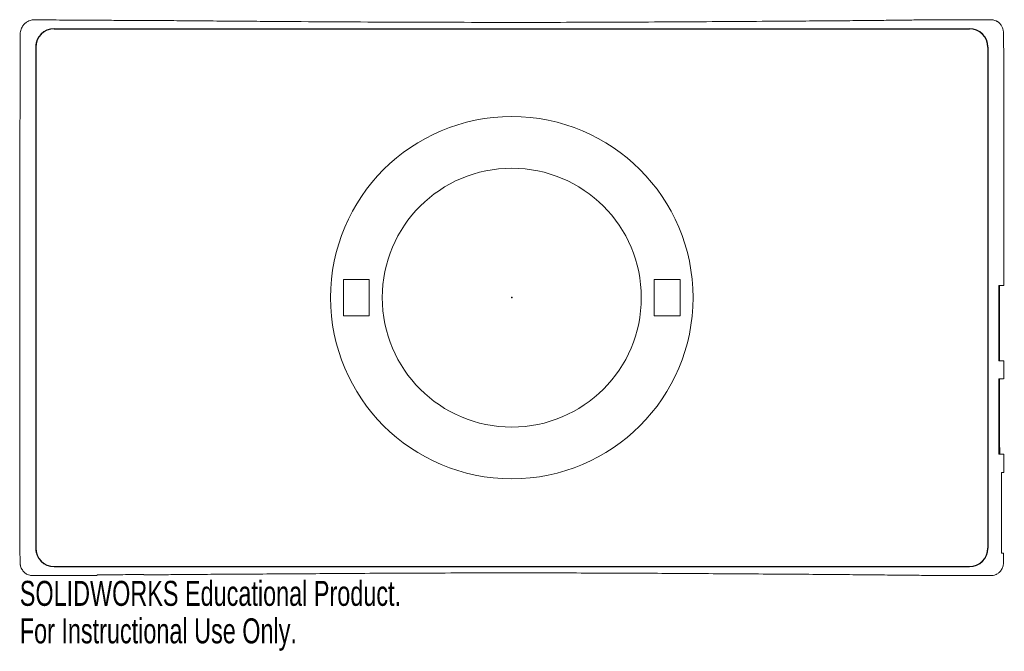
# Model space of a CAD drawing. Header units: millimetres. Extents: x -9.5 to 9.5, y -6.8 to 5.4.
import ezdxf

# ---------------------------------------------------------------- set-up
doc = ezdxf.new("R2010")
doc.units = ezdxf.units.MM
doc.header["$PDSIZE"] = -1
doc.styles.add('SLDTEXTSTYLE0', font='TXT', dxfattribs={"width": 0.7})

msp = doc.modelspace()

# ---------------------------------------------------------------- linework, layer by layer
at = {"color": 7, "linetype": 'Continuous'}
for p, q in [((-8.845, 5.2), (8.845, 5.2)), ((-9.2, 4.845), (-9.2, -4.845)), ((9.2, 4.845), (9.2, -4.845)), ((-8.845, -5.2), (8.845, -5.2))]:
    msp.add_line(p, q, dxfattribs=at)
at = {"color": 7, "linetype": 'Continuous', "lineweight": 15}
for p, q in [((8.845, 5.2), (-8.845, 5.2)), ((-9.1, 5.1), (-9.1, 5.094)), ((-9.1, 5.092), (-9.1, 5.092)), ((-9.092, 5.1), (-9.092, 5.1)), ((9.092, 5.1), (9.092, 5.1)), ((9.1, 5.092), (9.1, 5.092)), ((-9.2, 4.845), (-9.2, -4.845)), ((9.2, -4.845), (9.2, 4.845)), ((-3.253, 0.35), (-3.253, -0.35)), ((-2.753, 0.35), (-3.253, 0.35)), ((-2.753, -0.35), (-2.753, 0.35)), ((3.253, 0.35), (2.753, 0.35)), ((2.753, 0.35), (2.753, -0.35)), ((3.253, -0.35), (3.253, 0.35)), ((-3.253, -0.35), (-2.753, -0.35)), ((2.753, -0.35), (3.253, -0.35)), ((9.506, -1.573), (9.507, -1.22)), ((-9.1, -5.092), (-9.1, -5.092)), ((-9.092, -5.1), (-9.092, -5.1)), ((9.092, -5.1), (9.092, -5.1)), ((9.1, -5.092), (9.1, -5.092)), ((8.845, -5.2), (-8.845, -5.2)), ((-8.013, -5.368), (-8.013, -5.363)), ((-7.113, -5.358), (-7.113, -5.352))]:
    msp.add_line(p, q, dxfattribs=at)
for radius in [3.503, 2.503]:
    msp.add_circle((0, 0), radius, dxfattribs=at)
at = {"color": 7, "linetype": 'Continuous'}
for centre, start, end in [((-8.845, 4.845), 90, 180), ((8.845, 4.845), 0, 90), ((-8.845, -4.845), 180, 270), ((8.845, -4.845), 270, 0)]:
    msp.add_arc(centre, 0.355, start, end, dxfattribs=at)
at = {"color": 7, "linetype": 'Continuous', "lineweight": 15}
for centre, start, end in [((-8.845, 4.845), 90, 180), ((8.845, 4.845), 0, 90), ((-8.845, -4.845), 180, 270), ((8.845, -4.845), 270, 0)]:
    msp.add_arc(centre, 0.355, start, end, dxfattribs=at)
for points, knots in [([(9.508, 0.237), (9.508, 0.381), (9.508, 0.722), (9.507, 1.256), (9.507, 1.834), (9.507, 2.388), (9.508, 2.903), (9.509, 3.371), (9.51, 3.754), (9.509, 4.065), (9.509, 4.311), (9.508, 4.541), (9.506, 4.749), (9.505, 4.928), (9.503, 5.049), (9.502, 5.119), (9.501, 5.151), (9.496, 5.181), (9.483, 5.225), (9.456, 5.275), (9.425, 5.311), (9.397, 5.333), (9.383, 5.342), (9.373, 5.347), (9.366, 5.351), (9.35, 5.359), (9.321, 5.369), (9.292, 5.374), (9.273, 5.374), (9.228, 5.374), (9.146, 5.375), (8.985, 5.376), (8.76, 5.376), (8.477, 5.376), (8.179, 5.374), (7.879, 5.371), (7.578, 5.368), (7.268, 5.364), (6.898, 5.36), (6.46, 5.356), (5.947, 5.352), (5.401, 5.348), (4.743, 5.344), (3.972, 5.339), (3.091, 5.333), (2.192, 5.328), (1.283, 5.325), (-0.089, 5.323), (-1.922, 5.326), (-3.623, 5.335), (-4.732, 5.343), (-5.25, 5.347), (-5.767, 5.351), (-6.278, 5.355), (-6.766, 5.359), (-7.218, 5.361), (-7.637, 5.363), (-8.022, 5.365), (-8.37, 5.367), (-8.664, 5.369), (-8.902, 5.371), (-9.081, 5.372), (-9.19, 5.372), (-9.246, 5.373), (-9.274, 5.371), (-9.311, 5.362), (-9.358, 5.342), (-9.404, 5.31), (-9.442, 5.268), (-9.473, 5.219), (-9.503, 5.141), (-9.499, 5.015), (-9.501, 4.859), (-9.501, 4.656), (-9.501, 4.406), (-9.502, 4.101), (-9.503, 3.752), (-9.504, 3.358), (-9.505, 2.927), (-9.506, 2.473), (-9.507, 1.941), (-9.508, 1.338), (-9.508, 0.664), (-9.508, -0.013), (-9.507, -0.69), (-9.507, -1.361), (-9.507, -2.015), (-9.507, -2.608), (-9.509, -3.13), (-9.51, -3.577), (-9.51, -3.984), (-9.509, -4.319), (-9.507, -4.588), (-9.506, -4.791), (-9.504, -4.955), (-9.503, -5.062), (-9.502, -5.121), (-9.501, -5.146), (-9.5, -5.157), (-9.499, -5.161), (-9.498, -5.165), (-9.495, -5.183), (-9.484, -5.226), (-9.455, -5.277), (-9.412, -5.323), (-9.367, -5.353), (-9.311, -5.374), (-9.236, -5.375), (-9.144, -5.375), (-8.971, -5.376), (-8.714, -5.376), (-8.373, -5.375), (-8.134, -5.373), (-8.013, -5.372)], [0, 0, 0, 0, 0.012006, 0.028343, 0.044373, 0.059986, 0.074318, 0.087165, 0.09888, 0.10614, 0.112967, 0.119341, 0.12522, 0.130247, 0.134189, 0.135385, 0.136216, 0.137056, 0.138394, 0.140146, 0.141996, 0.142703, 0.143222, 0.143424, 0.143598, 0.143925, 0.145461, 0.146257, 0.146654, 0.147131, 0.150006, 0.15355, 0.160527, 0.168748, 0.177049, 0.185295, 0.193604, 0.202129, 0.211056, 0.224266, 0.238527, 0.253702, 0.269608, 0.293207, 0.317782, 0.342787, 0.36797, 0.393285, 0.456737, 0.520249, 0.534573, 0.548928, 0.563265, 0.57753, 0.59139, 0.60389, 0.615058, 0.626206, 0.635856, 0.644004, 0.650605, 0.655597, 0.658925, 0.65965, 0.660284, 0.661433, 0.662865, 0.664638, 0.666134, 0.667445, 0.67004, 0.673439, 0.677817, 0.68305, 0.690272, 0.698591, 0.708361, 0.719275, 0.731379, 0.744147, 0.757008, 0.77554, 0.794218, 0.812999, 0.831809, 0.850452, 0.868706, 0.886149, 0.89974, 0.912027, 0.923271, 0.933549, 0.939843, 0.945623, 0.95048, 0.953407, 0.954638, 0.955481, 0.955664, 0.955723, 0.955808, 0.956072, 0.957247, 0.959473, 0.960866, 0.962422, 0.963915, 0.965808, 0.96858, 0.971654, 0.980138, 0.989959, 1, 1, 1, 1]), ([(-9.092, 5.1), (-9.076, 5.116), (-9.058, 5.13), (-9.02, 5.155), (-9, 5.166), (-8.957, 5.183), (-8.935, 5.189), (-8.891, 5.198), (-8.868, 5.2), (-8.845, 5.2)], [0, 0, 0, 0, 0.25, 0.25, 0.5, 0.5, 0.75, 0.75, 1, 1, 1, 1]), ([(8.845, 5.2), (8.891, 5.2), (8.936, 5.191), (9, 5.165), (9.02, 5.155), (9.058, 5.13), (9.076, 5.116), (9.092, 5.1)], [0, 0, 0, 0, 0.5, 0.5, 0.75, 0.75, 1, 1, 1, 1]), ([(-9.2, 4.845), (-9.2, 4.868), (-9.198, 4.89), (-9.189, 4.935), (-9.183, 4.957), (-9.166, 4.999), (-9.155, 5.02), (-9.13, 5.058), (-9.116, 5.076), (-9.1, 5.092)], [0, 0, 0, 0, 0.25, 0.25, 0.5, 0.5, 0.75, 0.75, 1, 1, 1, 1]), ([(9.1, 5.1), (9.099, 5.1), (9.097, 5.1), (9.096, 5.1), (9.095, 5.1), (9.094, 5.1), (9.092, 5.1)], [0, 0, 0, 0, 0.000066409, 0.000066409, 0.000066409, 0.0001272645, 0.0001272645, 0.0001272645, 0.0001272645]), ([(9.1, 5.1), (9.1, 5.099), (9.1, 5.096), (9.1, 5.094), (9.1, 5.092)], [0, 0, 0, 0, 0.521536, 1, 1, 1, 1]), ([(9.1, 5.092), (9.116, 5.076), (9.13, 5.058), (9.155, 5.02), (9.166, 4.999), (9.182, 4.957), (9.189, 4.936), (9.198, 4.891), (9.2, 4.868), (9.2, 4.845)], [0, 0, 0, 0, 0.25, 0.25, 0.5, 0.5, 0.75, 0.75, 1, 1, 1, 1]), ([(9.411, 0.237), (9.431, 0.237), (9.471, 0.237), (9.502, 0.237), (9.505, 0.237), (9.506, 0.237)], [0, 0, 0, 0, 0.347002, 0.693991, 1, 1, 1, 1]), ([(9.506, -1.22), (9.506, -1.22), (9.509, -1.22), (9.497, -1.22), (9.468, -1.22), (9.43, -1.22), (9.411, -1.22)], [0, 0, 0, 0, 0.025286, 0.345166, 0.672578, 1, 1, 1, 1]), ([(9.411, -1.573), (9.431, -1.573), (9.47, -1.573), (9.501, -1.573), (9.504, -1.573), (9.505, -1.573)], [0, 0, 0, 0, 0.344363, 0.68872, 1, 1, 1, 1]), ([(9.414, -3.029), (9.414, -3.026), (9.414, -3.024), (9.414, -3.022), (9.414, -3.013), (9.414, -3.004), (9.414, -2.995), (9.414, -2.96), (9.414, -2.925), (9.414, -2.889), (9.413, -2.747), (9.413, -2.606), (9.413, -2.464), (9.412, -2.167), (9.412, -1.87), (9.411, -1.573)], [0, 0, 0, 0, 0.00006641, 0.00006641, 0.00006641, 0.00033204, 0.00033204, 0.00033204, 0.00139459, 0.00139459, 0.00139459, 0.00564475, 0.00564475, 0.00564475, 0.01455126, 0.01455126, 0.01455126, 0.01455126]), ([(9.428, -1.573), (9.427, -1.816), (9.427, -2.058), (9.427, -2.544), (9.428, -2.786), (9.429, -3.029)], [0, 0, 0, 0, 0.5, 0.5, 1, 1, 1, 1]), ([(9.508, -3.029), (9.508, -3.029), (9.511, -3.029), (9.499, -3.029), (9.47, -3.029), (9.433, -3.029), (9.414, -3.029)], [0, 0, 0, 0, 0.032183, 0.350366, 0.674138, 1, 1, 1, 1]), ([(9.51, -3.383), (9.51, -3.367), (9.51, -3.249), (9.509, -3.131), (9.509, -3.029)], [0, 0, 0, 0, 0.138083, 1, 1, 1, 1]), ([(9.461, -3.383), (9.462, -3.383), (9.463, -3.383), (9.471, -3.383), (9.498, -3.383), (9.518, -3.383), (9.51, -3.383), (9.51, -3.383)], [0, 0, 0, 0, 0.0117381, 0.0586909, 0.2465275, 0.9994301, 1, 1, 1, 1]), ([(-9.1, -5.092), (-9.116, -5.076), (-9.13, -5.058), (-9.155, -5.02), (-9.166, -4.999), (-9.182, -4.957), (-9.189, -4.936), (-9.198, -4.89), (-9.2, -4.868), (-9.2, -4.845)], [0, 0, 0, 0, 0.25, 0.25, 0.5, 0.5, 0.75, 0.75, 1, 1, 1, 1]), ([(-7.113, -5.362), (-7.078, -5.362), (-6.934, -5.36), (-6.664, -5.358), (-6.287, -5.354), (-5.862, -5.351), (-5.39, -5.348), (-4.858, -5.345), (-4.265, -5.341), (-3.612, -5.337), (-2.915, -5.332), (-2.17, -5.328), (-1.375, -5.325), (-0.595, -5.324), (0.163, -5.323), (0.884, -5.324), (1.604, -5.326), (2.303, -5.329), (2.971, -5.332), (3.647, -5.337), (4.329, -5.341), (5.013, -5.346), (5.652, -5.35), (6.24, -5.354), (6.769, -5.359), (7.243, -5.364), (7.667, -5.368), (8.055, -5.372), (8.366, -5.374), (8.609, -5.375), (8.791, -5.375), (8.946, -5.375), (9.073, -5.375), (9.17, -5.375), (9.24, -5.374), (9.284, -5.375), (9.315, -5.37), (9.342, -5.363), (9.368, -5.35), (9.396, -5.334), (9.438, -5.3), (9.477, -5.242), (9.503, -5.162), (9.5, -5.071), (9.503, -4.994), (9.503, -4.95), (9.504, -4.941)], [0, 0, 0, 0, 0.006077, 0.025483, 0.047724, 0.072814, 0.10067, 0.131088, 0.167026, 0.205449, 0.246478, 0.290328, 0.337199, 0.387063, 0.428279, 0.471228, 0.514392, 0.555629, 0.594929, 0.63241, 0.675152, 0.715568, 0.753379, 0.788128, 0.819536, 0.847061, 0.871847, 0.894567, 0.915558, 0.926864, 0.937614, 0.947649, 0.954278, 0.96006, 0.964989, 0.96685, 0.968263, 0.971612, 0.972585, 0.973814, 0.977274, 0.982075, 0.986194, 0.992092, 0.998348, 1, 1, 1, 1]), ([(9.2, -4.845), (9.2, -4.868), (9.198, -4.891), (9.189, -4.936), (9.182, -4.957), (9.166, -4.999), (9.155, -5.02), (9.13, -5.058), (9.116, -5.076), (9.1, -5.092)], [0, 0, 0, 0, 0.25, 0.25, 0.5, 0.5, 0.75, 0.75, 1, 1, 1, 1]), ([(9.498, -4.94), (9.501, -4.94), (9.51, -4.94), (9.48, -4.94), (9.461, -4.94)], [0, 0, 0, 0, 0.360318, 1, 1, 1, 1]), ([(-9.1, -5.094), (-9.1, -5.095), (-9.1, -5.097), (-9.1, -5.099), (-9.1, -5.1)], [0, 0, 0, 0, 0.301529, 1, 1, 1, 1]), ([(-9.094, -5.1), (-9.095, -5.1), (-9.097, -5.1), (-9.099, -5.1), (-9.1, -5.1)], [0, 0, 0, 0, 0.300072, 1, 1, 1, 1]), ([(-8.845, -5.2), (-8.868, -5.2), (-8.891, -5.198), (-8.936, -5.189), (-8.957, -5.183), (-9, -5.165), (-9.02, -5.155), (-9.058, -5.13), (-9.076, -5.116), (-9.092, -5.1)], [0, 0, 0, 0, 0.25, 0.25, 0.5, 0.5, 0.75, 0.75, 1, 1, 1, 1]), ([(9.092, -5.1), (9.076, -5.116), (9.058, -5.13), (9.02, -5.155), (9, -5.166), (8.957, -5.183), (8.935, -5.189), (8.891, -5.198), (8.868, -5.2), (8.845, -5.2)], [0, 0, 0, 0, 0.25, 0.25, 0.5, 0.5, 0.75, 0.75, 1, 1, 1, 1]), ([(9.1, -5.1), (9.099, -5.1), (9.097, -5.1), (9.095, -5.1), (9.094, -5.1)], [0, 0, 0, 0, 0.712914, 1, 1, 1, 1]), ([(9.1, -5.092), (9.1, -5.094), (9.1, -5.096), (9.1, -5.099), (9.1, -5.1)], [0, 0, 0, 0, 0.488152, 1, 1, 1, 1]), ([(-7.113, -5.352), (-7.115, -5.352), (-7.117, -5.352), (-7.119, -5.352), (-7.128, -5.352), (-7.137, -5.353), (-7.146, -5.353), (-7.181, -5.353), (-7.217, -5.354), (-7.252, -5.354), (-7.394, -5.356), (-7.536, -5.358), (-7.677, -5.359), (-7.789, -5.36), (-7.901, -5.362), (-8.013, -5.363)], [0, 0, 0, 0, 0.000066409, 0.000066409, 0.000066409, 0.000332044, 0.000332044, 0.000332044, 0.001394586, 0.001394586, 0.001394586, 0.005644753, 0.005644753, 0.005644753, 0.009000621, 0.009000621, 0.009000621, 0.009000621])]:
    msp.add_open_spline(points, degree=3, knots=knots, dxfattribs=at)
for points in [[(-9.092, 5.1), (-9.095, 5.1), (-9.097, 5.1), (-9.1, 5.1)], [(9.411, -1.22), (9.411, -0.734), (9.411, -0.249), (9.411, 0.237)], [(9.427, 0.237), (9.427, -0.249), (9.426, -0.734), (9.425, -1.22)], [(9.461, -4.94), (9.463, -4.421), (9.463, -3.902), (9.461, -3.383)]]:
    msp.add_open_spline(points, degree=3, dxfattribs=at)
at = {"color": 7, "linetype": 'Continuous'}
msp.add_point((0, 0), dxfattribs=at)

# ---------------------------------------------------------------- texts
at = {"color": 7, "linetype": 'Continuous', "char_height": 0.48336, "attachment_point": 1, "style": 'SLDTEXTSTYLE0'}
for s, insert in [('SOLIDWORKS Educational Product.', (-9.508, -5.477)), ('For Instructional Use Only.', (-9.508, -6.202))]:
    msp.add_mtext(s, dxfattribs=dict(at, insert=insert))

doc.saveas('drawing.dxf')
